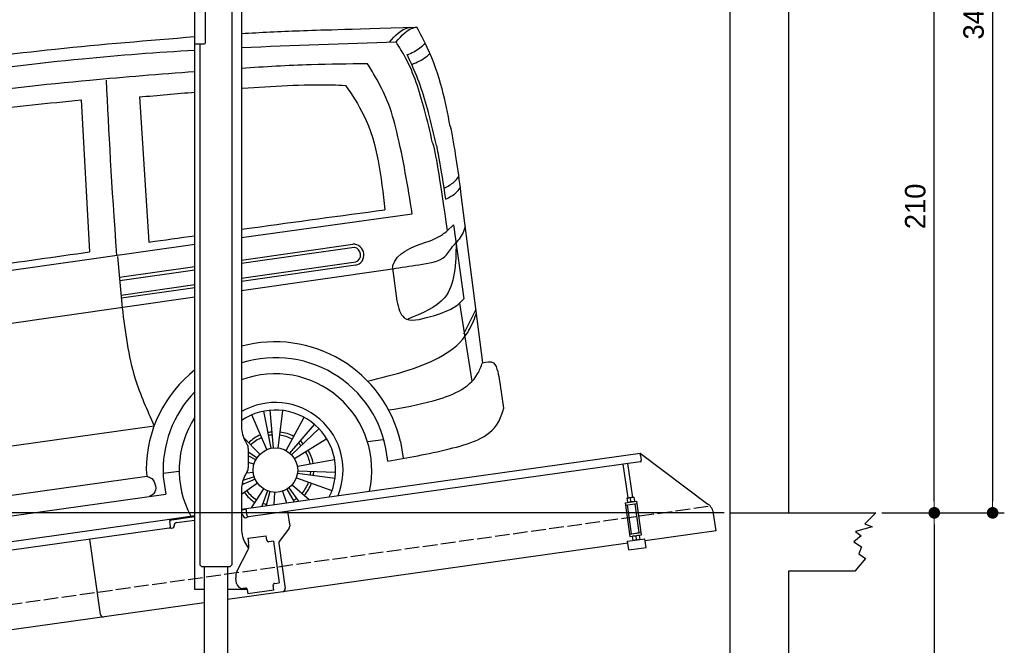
# Model space of a CAD drawing. Extents: x -311 to 6440, y -844 to 5774.
# Tile 7 of 8: x 3064 to 6440, y 1396 to 3540. Entities that reach past the tile are written whole.
import ezdxf

# ---------------------------------------------------------------- set-up
doc = ezdxf.new("R2010")
doc.units = 0
doc.header["$LTSCALE"] = 10
doc.header["$MEASUREMENT"] = 0
doc.linetypes.add('GEN3', pattern=[6.25, 5, -1.25])
doc.layers.get('0').update_dxf_attribs({"linetype": 'CONTINUOUS'})
doc.layers.get('DEFPOINTS').update_dxf_attribs({"linetype": 'CONTINUOUS'})
for name, color, linetype in [('3', 6, 'GEN3'), ('CAR', 1, 'CONTINUOUS'), ('SICHTBARE_KANTEN_DIN_', 7, 'CONTINUOUS')]:
    doc.layers.add(name, color=color, linetype=linetype)
doc.layers.add('AM_0', color=7, linetype='CONTINUOUS', lineweight=30)
doc.layers.add('AM_5', color=3, linetype='CONTINUOUS', lineweight=15)
doc.dimstyles.new('KLAUS_DXF', dxfattribs={"dimscale": 20, "dimtxt": 3.5, "dimasz": 2, "dimexe": 2, "dimexo": 1, "dimgap": 1.5, "dimtad": 1, "dimlfac": 0.1, "dimdsep": 46, "dimtxsty": 'STANDARD', "dimblk": 'DOT', "dimcen": 2, "dimclrd": 256, "dimclre": 256, "dimclrt": 2, "dimadec": 0, "dimazin": 0, "dimtfac": 1, "dimtmove": 2, "dimatfit": 3, "dimfxl": 1, "dimtolj": 1, "dimarcsym": 0})

# ---------------------------------------------------------------- blocks, each defined once
blk = doc.blocks.new('_DOT')
at = {"color": 0, "linetype": 'ByBlock'}
blk.add_line((-0.5, 0), (-1, 0), dxfattribs=at)
at = {"color": 0, "linetype": 'ByBlock', "const_width": 0.5}
blk.add_lwpolyline([(-0.25, 0, 1), (0.25, 0, 1)], format="xyb", close=True, dxfattribs=at)
blk = doc.blocks.new('*D8')
at = {"layer": 'AM_5', "lineweight": -2, "transparency": 16777216}
for p, q in [((5479.5, 1850), (-240.5, 1850)), ((-200.5, -260), (-200.5, 1810)), ((179.5, -300), (-240.5, -300))]:
    blk.add_line(p, q, dxfattribs=at)
at = {"layer": 'DEFPOINTS', "color": 0, "transparency": 16777216}
for p in [(-200.5, 1850), (5499.5, 1850), (199.5, -300)]:
    blk.add_point(p, dxfattribs=at)
at = {"layer": 'AM_5', "lineweight": -2, "transparency": 16777216, "xscale": 40, "yscale": 40, "zscale": 40}
for p, rotation in [((-200.5, 1850), 90), ((-200.5, -300), 270)]:
    blk.add_blockref('_DOT', p, dxfattribs=dict(at, rotation=rotation))
at = {"layer": 'AM_5', "color": 2, "transparency": 16777216, "insert": (-265.5, 775), "char_height": 70, "attachment_point": 5, "rotation": 90}
blk.add_mtext('\\A1;215', dxfattribs=at)
blk = doc.blocks.new('*D9')
at = {"layer": 'AM_5', "lineweight": -2, "transparency": 16777216}
for p, q in [((179.5, 2850), (-240.5, 2850)), ((-200.5, 1890), (-200.5, 2810)), ((5479.5, 1850), (-240.5, 1850))]:
    blk.add_line(p, q, dxfattribs=at)
at = {"layer": 'DEFPOINTS', "color": 0, "transparency": 16777216}
for p in [(-200.5, 2850), (199.5, 2850), (5499.5, 1850)]:
    blk.add_point(p, dxfattribs=at)
at = {"layer": 'AM_5', "lineweight": -2, "transparency": 16777216, "xscale": 40, "yscale": 40, "zscale": 40}
for p, rotation in [((-200.5, 2850), 90), ((-200.5, 1850), 270)]:
    blk.add_blockref('_DOT', p, dxfattribs=dict(at, rotation=rotation))
at = {"layer": 'AM_5', "color": 2, "transparency": 16777216, "insert": (-265.5, 2350), "char_height": 70, "attachment_point": 5, "rotation": 90}
blk.add_mtext('\\A1;100', dxfattribs=at)
blk = doc.blocks.new('*D10')
at = {"layer": 'AM_5', "lineweight": -2, "transparency": 16777216}
for p, q in [((5719.5, 3950), (6239.5, 3950)), ((6199.5, 1890), (6199.5, 3910)), ((6219.5, 1850), (6239.5, 1850))]:
    blk.add_line(p, q, dxfattribs=at)
at = {"layer": 'DEFPOINTS', "color": 0, "transparency": 16777216}
for p in [(5699.5, 3950), (6199.5, 3950), (6199.5, 1850)]:
    blk.add_point(p, dxfattribs=at)
at = {"layer": 'AM_5', "lineweight": -2, "transparency": 16777216, "xscale": 40, "yscale": 40, "zscale": 40}
for p, rotation in [((6199.5, 3950), 90), ((6199.5, 1850), 270)]:
    blk.add_blockref('_DOT', p, dxfattribs=dict(at, rotation=rotation))
at = {"layer": 'AM_5', "color": 2, "transparency": 16777216, "insert": (6134.5, 2900), "char_height": 70, "attachment_point": 5, "rotation": 90}
blk.add_mtext('\\A1;210', dxfattribs=at)
blk = doc.blocks.new('*D11')
at = {"layer": 'AM_5', "lineweight": -2, "transparency": 16777216}
for p, q in [((6219.5, 1850), (6239.5, 1850)), ((6199.5, 1810), (6199.5, -310)), ((5519.5, -350), (6239.5, -350))]:
    blk.add_line(p, q, dxfattribs=at)
at = {"layer": 'DEFPOINTS', "color": 0, "transparency": 16777216}
for p in [(6199.5, 1850), (5499.5, -350), (6199.5, -350)]:
    blk.add_point(p, dxfattribs=at)
at = {"layer": 'AM_5', "lineweight": -2, "transparency": 16777216, "xscale": 40, "yscale": 40, "zscale": 40}
for p, rotation in [((6199.5, 1850), 90), ((6199.5, -350), 270)]:
    blk.add_blockref('_DOT', p, dxfattribs=dict(at, rotation=rotation))
at = {"layer": 'AM_5', "color": 2, "transparency": 16777216, "insert": (6134.5, 750), "char_height": 70, "attachment_point": 5, "rotation": 90}
blk.add_mtext('\\A1;220', dxfattribs=at)
blk = doc.blocks.new('*D13')
at = {"layer": 'AM_5', "lineweight": -2, "transparency": 16777216}
for p, q in [((5519.5, 5250), (6439.5, 5250)), ((6399.5, 5210), (6399.5, 1890)), ((6019.5, 1850), (6439.5, 1850))]:
    blk.add_line(p, q, dxfattribs=at)
at = {"layer": 'DEFPOINTS', "color": 0, "transparency": 16777216}
for p in [(5499.5, 5250), (5999.5, 1850), (6399.5, 1850)]:
    blk.add_point(p, dxfattribs=at)
at = {"layer": 'AM_5', "lineweight": -2, "transparency": 16777216, "xscale": 40, "yscale": 40, "zscale": 40}
for p, rotation in [((6399.5, 5250), 90), ((6399.5, 1850), 270)]:
    blk.add_blockref('_DOT', p, dxfattribs=dict(at, rotation=rotation))
at = {"layer": 'AM_5', "color": 2, "transparency": 16777216, "insert": (6334.5, 3550), "char_height": 70, "attachment_point": 5, "rotation": 90}
blk.add_mtext('\\A1;340', dxfattribs=at)
blk = doc.blocks.new('Car Van')
at = {"layer": 'CAR'}
for p, q in [((23207.8, 5406.7), (23240.7, 4909.2)), ((23007.8, 5396.2), (23037.4, 4875.5)), ((24309.1, 5080.7), (24384.6, 4496)), ((23558.2, 4925.3), (24143.5, 5006)), ((24263.4, 4948.2), (24285.1, 4968.9)), ((24285.1, 4968.9), (24320.4, 4714.3)), ((21072.7, 4570.5), (23398.2, 4902.5)), ((23558.2, 4847.8), (23940, 4902.1)), ((23944.3, 4890.6), (23558.2, 4836.2)), ((23133.2, 4859.5), (23148.9, 4684.5)), ((23558.2, 4786), (23949.4, 4841.1)), ((23949.1, 4829.7), (23558.2, 4774.6)), ((23139.6, 4788.8), (23398.2, 4825.3)), ((23140.9, 4777.5), (23398.2, 4813.7)), ((23558.2, 4743.3), (24075.6, 4817.8)), ((24075.3, 4820.4), (24090, 4707.5)), ((23145.9, 4727.9), (23398.2, 4763.5)), ((23398.2, 4752.1), (23146.1, 4716.6)), ((23398.2, 4720.3), (21083.3, 4387.6)), ((24320.4, 4714.3), (24304.8, 4699.4)), ((24305, 4699.5), (24347.2, 4432.9)), ((24320.7, 4594.5), (24360.8, 4677)), ((23659.9, 4202.7), (23635.1, 4330.1)), ((23667.8, 4203.8), (23656.5, 4333.1)), ((23683.7, 4203.6), (23699.6, 4332.3)), ((23644.6, 4198.1), (23593.9, 4317.5)), ((23710.8, 4194.9), (23772.5, 4309)), ((21307.1, 4005.8), (23258.8, 4280)), ((23723.9, 4185.9), (23808.1, 4284.7)), ((23729.7, 4180.4), (23823.7, 4269.9)), ((23621, 4182.3), (23565, 4239.5)), ((23739.4, 4167.8), (23850, 4235.7)), ((23990.9, 4225.9), (24043.4, 4233.3)), ((24102.9, 4226.3), (24112.4, 4168.6)), ((23610.9, 4170), (23581.2, 4189.7)), ((23606.8, 4163.2), (23581.2, 4176.5)), ((23601, 4148.3), (23581.2, 4153.8)), ((23749.5, 4141.3), (23877.3, 4164.1)), ((23230.9, 4129.7), (23233.9, 4106.9)), ((23289.4, 4117.2), (23344.3, 4124.3)), ((23598.6, 4120.1), (23574.6, 4117.6)), ((23750.7, 4125.4), (23880.4, 4121.2)), ((21377.3, 3846.1), (23233.9, 4106.9)), ((23289.8, 4105.3), (23298.9, 4045.4)), ((23604.7, 4097), (23559.3, 4076.9)), ((23601.8, 4104.4), (23562.7, 4091.8)), ((23746.2, 4101.9), (23868.2, 4057.9)), ((23750, 4117.4), (23878.5, 4099.7)), ((23612.6, 4083.2), (23558.2, 4043.9)), ((23633.2, 4063.7), (23591.6, 3998.9)), ((23647.5, 4056.5), (23627.6, 4004)), ((23655.1, 4054.1), (23642.5, 4006.1)), ((23670.8, 4051.6), (23668.8, 4009.8)), ((23698.9, 4055.6), (23712.4, 4015.9)), ((23713.4, 4062.3), (23738.8, 4019.6)), ((23720, 4066.7), (23753.6, 4021.7)), ((23731.8, 4077.5), (23789.6, 4026.7)), ((21329.3, 3769.5), (23298.8, 4045.7))]:
    blk.add_line(p, q, dxfattribs=at)
blk.add_circle((23674.4, 4127.8), 76.3, dxfattribs=at)
for centre, radius, start, end in [((23941.2, 4865.5), 36.6, 282.4234, 91.9504), ((23940.1, 4865.3), 26, 291.3172, 79.4452), ((23672.7, 4125.7), 441.8, 13.1526, 105.0131), ((23674.7, 4127.6), 385.6, 4.5254, 107.5878), ((23672.7, 4125.7), 441.8, 128.4041, 179.4928), ((23674.4, 4127.8), 330.2, 347.4042, 110.6062), ((23674.7, 4127.6), 385.6, 135.817, 183.3106), ((23674.4, 4127.8), 231.7, 337.9146, 120.1013), ((23674.4, 4127.8), 206, 333.6849, 124.334), ((23674.4, 4127.8), 330.2, 146.7735, 208.5958), ((23674.4, 4127.8), 131.2, 95, 101), ((23674.4, 4127.8), 131.2, 61.5714, 83), ((23674.4, 4127.8), 131.2, 113, 134.4286), ((23674.4, 4127.8), 120.9, 113, 134.4286), ((23674.4, 4127.8), 120.9, 95, 101), ((23674.4, 4127.8), 120.9, 61.5714, 83), ((23674.4, 4127.8), 120.9, 43.5714, 49.5714), ((23674.4, 4127.8), 131.2, 43.5714, 49.5714), ((23674.4, 4127.8), 120.9, 10.1429, 31.5714), ((23674.4, 4127.8), 131.2, 10.1429, 31.5714), ((23674.4, 4127.8), 120.9, 352.1429, 358.1429), ((23674.4, 4127.8), 131.2, 352.1429, 358.1429), ((23674.4, 4127.8), 120.9, 200.2869, 203.8571), ((23674.4, 4127.8), 120.9, 318.7143, 340.1429), ((23674.4, 4127.8), 131.2, 215.8571, 237.2857), ((23674.4, 4127.8), 120.9, 215.8571, 237.2857), ((23674.4, 4127.8), 131.2, 318.7143, 340.1429), ((23674.4, 4127.8), 120.9, 300.7143, 306.7143), ((23674.4, 4127.8), 131.2, 305.7514, 306.7143), ((23674.4, 4127.8), 120.9, 249.2857, 255.2857)]:
    blk.add_arc(centre, radius, start, end, dxfattribs=at)
for points, knots in [([(23558.2, 5624), (23622.5, 5627.8), (23755.4, 5634.6), (23902.4, 5637.9), (24158.6, 5646.3)], [126.567679, 126.567679, 126.567679, 126.567679, 322.989321, 524.252921, 524.252921, 524.252921, 524.252921]), ([(24065, 5594.6), (24084.7, 5616.7), (24105.5, 5640), (24134.4, 5644.9), (24135.9, 5645.2)], [0, 0, 0, 0, 82.821664, 87.569284, 87.569284, 87.569284, 87.569284]), ([(24087.7, 5595.7), (24107.4, 5617.8), (24128.2, 5641.1), (24157.1, 5646), (24158.6, 5646.3)], [0, 0, 0, 0, 82.821664, 87.569284, 87.569284, 87.569284, 87.569284]), ([(24273.4, 5306.8), (24265.1, 5349.5), (24247.1, 5441.3), (24207.5, 5555.5), (24171.2, 5622.9), (24158.6, 5646.3)], [0, 0, 0, 0, 130.437116, 280.491384, 360.077177, 360.077177, 360.077177, 360.077177]), ([(21715.3, 5388.7), (21821.7, 5408.2), (22221.1, 5481.6), (22782.1, 5562.6), (23238.6, 5600.5), (23398.2, 5613.5)], [0, 0, 0, 0, 324.58113, 1218.156854, 1698.657892, 1698.657892, 1698.657892, 1698.657892]), ([(24213.2, 5249), (24204.3, 5287.1), (24188.1, 5356.8), (24159.1, 5454.9), (24126.8, 5533.5), (24099.1, 5577.6), (24087.7, 5595.7)], [0, 0, 0, 0, 117.133269, 214.777276, 306.729603, 370.835152, 370.835152, 370.835152, 370.835152]), ([(24126.6, 5550.6), (24141.5, 5557.6), (24164, 5568.7), (24182.4, 5585.5), (24188.8, 5591.3)], [4.61826, 4.61826, 4.61826, 4.61826, 53.543239, 79.274172, 79.274172, 79.274172, 79.274172]), ([(21770, 5352.1), (21876, 5370.8), (22288.4, 5443.9), (22830.8, 5527.3), (23269.5, 5559.7), (23398.2, 5567.2)], [0, 0, 0, 0, 323.034736, 1256.571869, 1643.446804, 1643.446804, 1643.446804, 1643.446804]), ([(24226.6, 5239.9), (24217.8, 5277.9), (24201.5, 5347.7), (24173.2, 5443.4), (24150.2, 5500), (24125.5, 5551.6)], [0, 0, 0, 0, 117.133269, 214.777276, 299.414803, 299.414803, 299.414803, 299.414803]), ([(24142.3, 5517.9), (24159.4, 5525.5), (24181.6, 5535.3), (24199.7, 5551.3), (24203.9, 5555)], [0, 0, 0, 0, 55.255532, 72.113055, 72.113055, 72.113055, 72.113055]), ([(23558.2, 5505.4), (23637.5, 5510.8), (23781.1, 5519.8), (23924.9, 5520.7), (23989.3, 5521.1)], [58.593241, 58.593241, 58.593241, 58.593241, 296.990423, 490.043419, 490.043419, 490.043419, 490.043419]), ([(24143.5, 5006), (24128.1, 5100), (24106.8, 5230.9), (24063.5, 5388.4), (24024.1, 5464.7), (23998.8, 5505.7), (23989.3, 5521.1)], [0, 0, 0, 0, 285.875803, 397.720054, 488.074442, 542.258477, 542.258477, 542.258477, 542.258477]), ([(21800.2, 5284), (21899.6, 5302.9), (22309.5, 5380.6), (22843.2, 5451.2), (23278.2, 5485), (23398.2, 5493.9)], [0, 0, 0, 0, 303.469527, 1251.67749, 1612.62651, 1612.62651, 1612.62651, 1612.62651]), ([(23558.2, 5436), (23559.3, 5436.1), (23662.9, 5443.9), (23781.8, 5451.6), (23899.6, 5447), (23914.7, 5446.4)], [351.625543, 351.625543, 351.625543, 351.625543, 354.715425, 663.112571, 708.364163, 708.364163, 708.364163, 708.364163]), ([(23914.7, 5446.4), (23936.9, 5413.2), (24021.1, 5286.9), (24037.1, 5133.1), (24048.9, 5019.8)], [0, 0, 0, 0, 118.944476, 451.880379, 451.880379, 451.880379, 451.880379]), ([(22217, 5288), (22369.3, 5314.3), (22631.7, 5359.5), (22896.7, 5385.3), (23007.8, 5396.2)], [0, 0, 0, 0, 463.343065, 798.418315, 798.418315, 798.418315, 798.418315]), ([(24253.1, 5094.1), (24265.4, 5100.4), (24284, 5110.6), (24297.4, 5127), (24302.2, 5132.8)], [6.830989, 6.830989, 6.830989, 6.830989, 47.594512, 69.869885, 69.869885, 69.869885, 69.869885]), ([(24258.9, 5056.6), (24271.3, 5062.8), (24289.8, 5072.8), (24303, 5089.1), (24307.6, 5094.8)], [6.60739, 6.60739, 6.60739, 6.60739, 47.308966, 69.134079, 69.134079, 69.134079, 69.134079]), ([(23558.2, 4953.3), (23569.9, 4954.9), (23733.4, 4977.4), (23896.9, 4999.4), (24048.9, 5019.8)], [320.625992, 320.625992, 320.625992, 320.625992, 355.842082, 815.727995, 815.727995, 815.727995, 815.727995]), ([(24189.8, 4908.7), (24210.3, 4915.3), (24236.6, 4926.8), (24257.8, 4943.2), (24263.4, 4948.2)], [120.92462, 120.92462, 120.92462, 120.92462, 186.01384, 208.055842, 208.055842, 208.055842, 208.055842]), ([(24324.9, 4961), (24324.3, 4958.9), (24318, 4939.6), (24307.2, 4922.6), (24295.1, 4909.1)], [0, 0, 0, 0, 6.616922, 60.689334, 60.689334, 60.689334, 60.689334]), ([(24075.3, 4820.4), (24075.9, 4823.3), (24086, 4871.5), (24139.5, 4890.7), (24189.8, 4908.7)], [0, 0, 0, 0, 8.675218, 146.672245, 146.672245, 146.672245, 146.672245]), ([(24075.6, 4817.8), (24105.2, 4822.6), (24165.2, 4832.4), (24251.8, 4842.4), (24278, 4890.7), (24291.8, 4905.6), (24295.1, 4909.1)], [0, 0, 0, 0, 91.780832, 186.856498, 233.690994, 248.112913, 248.112913, 248.112913, 248.112913]), ([(24293.8, 4906), (24292.4, 4834.9), (24289.8, 4709.8), (24176.7, 4665), (24127.8, 4645.6)], [0, 0, 0, 0, 191.487605, 337.183462, 337.183462, 337.183462, 337.183462]), ([(22248.2, 4764.6), (22393.1, 4784.9), (22656.1, 4821.9), (22919.2, 4858.9), (23037.4, 4875.5)], [0, 0, 0, 0, 438.805988, 796.934649, 796.934649, 796.934649, 796.934649]), ([(24090, 4707.5), (24096, 4684.3), (24110.5, 4627.7), (24170.3, 4644.3), (24205.7, 4654.1)], [0, 0, 0, 0, 62.7295, 153.034343, 153.034343, 153.034343, 153.034343]), ([(24205.7, 4654.1), (24233.6, 4661.3), (24266.9, 4674), (24296.7, 4691.8), (24304.8, 4699.4)], [99.88745, 99.88745, 99.88745, 99.88745, 186.01384, 208.055842, 208.055842, 208.055842, 208.055842]), ([(23148.9, 4684.5), (23159.1, 4602), (23176.5, 4461.6), (23234.7, 4333.1), (23258.8, 4280)], [0, 0, 0, 0, 247.415276, 421.193245, 421.193245, 421.193245, 421.193245]), ([(23990.4, 4432.7), (24037.5, 4444.3), (24160.3, 4474.5), (24316.1, 4544.3), (24354.2, 4641), (24362.8, 4663)], [0, 0, 0, 0, 147.745638, 385.655746, 455.431225, 455.431225, 455.431225, 455.431225]), ([(24062.1, 4334.1), (24112.2, 4342.5), (24219.5, 4360.4), (24353.5, 4412.8), (24379, 4482.7), (24383.9, 4495.9)], [0, 0, 0, 0, 155.916097, 334.236733, 375.847406, 375.847406, 375.847406, 375.847406]), ([(24383.9, 4495.9), (24398.1, 4498.8), (24425.1, 4504.2), (24437.3, 4464.1), (24446.1, 4413.1), (24452, 4369.9), (24456.4, 4338.1)], [0, 0, 0, 0, 37.497445, 71.058399, 104.892854, 199.946291, 199.946291, 199.946291, 199.946291]), ([(24059.1, 4158), (24127.2, 4170.2), (24255.8, 4193.4), (24426.9, 4243.1), (24451.3, 4321.8), (24456.4, 4338.1)], [0, 0, 0, 0, 215.148773, 406.414782, 456.433015, 456.433015, 456.433015, 456.433015]), ([(23233.9, 4106.9), (23239.7, 4104.9), (23261.9, 4096.9), (23270.5, 4049.9), (23247.5, 4040.5), (23241.2, 4037.9)], [0, 0, 0, 0, 18.368574, 69.941809, 89.171871, 89.171871, 89.171871, 89.171871])]:
    blk.add_open_spline(points, degree=3, knots=knots, dxfattribs=at)
for points in [[(23558.2, 5575.8), (23734.6, 5584.2), (23911.1, 5590), (24087.7, 5595.7)], [(23094.1, 5464.2), (23101.7, 5285.9), (23112.1, 5112.4), (23129.6, 4864.3)], [(23207.8, 5406.7), (23271.3, 5412.3), (23334.7, 5417.9), (23398.2, 5423.2)], [(24273.4, 5306.8), (24288.8, 5235.6), (24298.9, 5158.2), (24309.1, 5080.7)], [(24213.2, 5249), (24227.8, 5199.2), (24237.3, 5113.3), (24263.6, 4948.4)], [(24226.6, 5239.9), (24226.6, 5239.9), (24240.4, 5168.2), (24257.5, 5056.4)], [(23240.7, 4909.2), (23293.2, 4916.5), (23345.7, 4923.9), (23398.2, 4931.2)]]:
    blk.add_open_spline(points, degree=3, dxfattribs=at)

msp = doc.modelspace()

# ---------------------------------------------------------------- linework, layer by layer
for p, q in [((5699.503, 5450.005), (5699.503, 1850.005)), ((3664.715, 3457.64), (3664.715, 3837.64)), ((3700.715, 3460.64), (3700.715, 3717.64)), ((3824.715, 3702.64), (3824.715, 2144.272)), ((3791.699, 3677.911), (3791.812, 1671.652)), ((3664.715, 1587.64), (3664.715, 3457.64)), ((3664.715, 3457.64), (3697.715, 3457.64)), ((3681.711, 3457.64), (3681.812, 1671.629)), ((3838.112, 2094.272), (3844.366, 2083.441)), ((3847.715, 2070.941), (3847.715, 2004.338)), ((3824.715, 1862.792), (5191.605, 2054.896)), ((5192.718, 2046.974), (5191.605, 2054.896)), ((5191.605, 2054.896), (5423.542, 1880.119)), ((5192.718, 2046.974), (5195.084, 2030.139)), ((3844.366, 1991.838), (3838.112, 1981.008)), ((5190.829, 2024.492), (3849.015, 1835.912)), ((5149.635, 1900.856), (5133.393, 2016.42)), ((5165.479, 1903.082), (5149.237, 2018.647)), ((3824.715, 1931.008), (3824.715, 1794.697)), ((5146.416, 1900.403), (5145.734, 1899.87)), ((5145.734, 1899.87), (5147.673, 1886.072)), ((5168.697, 1903.535), (5146.416, 1900.403)), ((5159.407, 1888.803), (5157.766, 1900.479)), ((5168.697, 1903.535), (5169.5, 1903.21)), ((5169.5, 1903.21), (5171.439, 1889.412)), ((3840.446, 1860.963), (3824.715, 1858.753)), ((3843.368, 1840.168), (3839.889, 1864.925)), ((5139.811, 1884.53), (5179.422, 1890.096)), ((5139.811, 1884.53), (5156.094, 1768.668)), ((5140.925, 1876.607), (5180.535, 1882.174)), ((5161.328, 1778.492), (5147.411, 1877.519)), ((5148.476, 1885.747), (5147.673, 1886.072)), ((5170.757, 1888.879), (5171.439, 1889.412)), ((5187.966, 1782.236), (5174.049, 1881.263)), ((5195.705, 1774.235), (5179.422, 1890.096)), ((959.991, 1460.181), (3577.468, 1828.044)), ((3577.468, 1828.044), (3664.715, 1840.305)), ((3577.468, 1828.044), (3578.581, 1820.121)), ((3664.715, 1836.266), (3578.025, 1824.083)), ((3601.836, 1816.321), (3664.715, 1825.158)), ((3830.99, 1838.428), (3831.129, 1837.438)), ((3836.776, 1833.182), (3841.728, 1833.878)), ((3982.702, 1854.701), (3989.78, 1804.338)), ((5451.216, 1788.433), (5442.964, 1847.146)), ((5999.51, 1850.005), (5961.803, 1812.157)), ((3576.692, 1797.64), (959.991, 1429.886)), ((3580.947, 1803.287), (3578.581, 1820.121)), ((3584.258, 1797.693), (3589.209, 1798.389)), ((3593.465, 1804.036), (3593.326, 1805.027)), ((3987.863, 1796.928), (3954.55, 1752.719)), ((5986.079, 1802.168), (5929.673, 1785.756)), ((5961.803, 1812.157), (5986.079, 1802.168)), ((3340.553, 1501.897), (3304.368, 1759.367)), ((3340.553, 1501.897), (3304.368, 1759.367)), ((3846.658, 1762.873), (3909.044, 1771.641)), ((3846.658, 1762.873), (3848.884, 1747.029)), ((3911.271, 1755.797), (3909.044, 1771.641)), ((3911.271, 1755.797), (3911.41, 1754.807)), ((5148.251, 1752.62), (5207.668, 1760.971)), ((5154.981, 1776.59), (5194.592, 1782.157)), ((5156.094, 1768.668), (5195.705, 1774.235)), ((5161.328, 1778.492), (5187.966, 1782.236)), ((5164.759, 1769.886), (5164.077, 1769.353)), ((5164.077, 1769.353), (5166.016, 1755.554)), ((5166.819, 1755.23), (5166.016, 1755.554)), ((5166.864, 1778.26), (5166.725, 1779.251)), ((5176.109, 1769.961), (5177.75, 1758.286)), ((5182.709, 1780.487), (5182.569, 1781.477)), ((5187.04, 1773.017), (5187.843, 1772.693)), ((5187.843, 1772.693), (5189.782, 1758.895)), ((5189.1, 1758.361), (5189.782, 1758.895)), ((5211.843, 1731.263), (5207.668, 1760.971)), ((5451.216, 1788.433), (5208.6, 1754.336)), ((5948.951, 1770.772), (5923.961, 1750.079)), ((5929.673, 1785.756), (5948.951, 1770.772)), ((3808.53, 1648.529), (3846, 1722.069)), ((3838.112, 1744.697), (3848.154, 1727.305)), ((3849.474, 1742.83), (3848.884, 1747.029)), ((3917.058, 1750.551), (3918.048, 1750.69)), ((3933.892, 1752.917), (3918.048, 1750.69)), ((3933.892, 1752.917), (3953.933, 1610.319)), ((3952.633, 1745.309), (3974.325, 1590.968)), ((5149.184, 1745.986), (3965.814, 1579.674)), ((5152.427, 1722.912), (5148.251, 1752.62)), ((5152.427, 1722.912), (5211.843, 1731.263)), ((5923.961, 1750.079), (5950.379, 1732.954)), ((5950.379, 1732.954), (5940.383, 1709.407)), ((5963.231, 1692.995), (5926.817, 1650.005)), ((5940.383, 1709.407), (5963.231, 1692.995)), ((3688.804, 1664.638), (3681.803, 1671.637)), ((3784.804, 1664.643), (3688.804, 1664.638)), ((3696.812, 1664.638), (3696.92, -251.394)), ((3776.812, 1664.643), (3776.916, -251.326)), ((3784.804, 1664.643), (3791.812, 1671.652)), ((3807.839, 1607.963), (3805.056, 1627.769)), ((5699.503, 1650.005), (5699.503, -599.995)), ((5926.817, 1650.005), (5699.503, 1650.005)), ((3696.808, 1587.64), (3664.715, 1587.64)), ((3844.02, 1587.64), (3776.808, 1587.64)), ((3838.35, 1592.055), (3830.428, 1590.941)), ((3843.997, 1587.799), (3846.085, 1572.945)), ((3932.843, 1602.305), (3932.982, 1601.315)), ((3935.209, 1585.471), (3932.982, 1601.315)), ((3938.089, 1608.092), (3937.099, 1607.953)), ((3938.089, 1608.092), (3953.933, 1610.319)), ((3965.814, 1579.674), (3776.81, 1553.111)), ((3935.209, 1585.471), (3846.085, 1572.945)), ((3696.811, 1541.868), (959.991, 1157.233))]:
    msp.add_line(p, q)
msp.add_polyline3d([(3843.994, 1587.803, 0), (3843.994, 1587.803, 0), (3843.994, 1587.813, 0), (3843.994, 1587.823, 0), (3843.994, 1587.833, 0), (3843.994, 1587.833, 0), (3843.994, 1587.843, 0), (3843.994, 1587.853, 0), (3843.984, 1587.863, 0), (3843.984, 1587.863, 0), (3843.984, 1587.873, 0), (3843.984, 1587.883, 0), (3843.984, 1587.893, 0), (3843.984, 1587.903, 0), (3843.984, 1587.903, 0), (3843.984, 1587.913, 0), (3843.974, 1587.923, 0), (3843.974, 1587.933, 0), (3843.974, 1587.933, 0), (3843.974, 1587.943, 0), (3843.974, 1587.953, 0), (3843.974, 1587.963, 0), (3843.974, 1587.963, 0), (3843.974, 1587.973, 0), (3843.964, 1587.983, 0), (3843.964, 1587.993, 0), (3843.964, 1588.003, 0), (3843.964, 1588.003, 0), (3843.964, 1588.013, 0), (3843.964, 1588.023, 0), (3843.964, 1588.033, 0), (3843.954, 1588.033, 0), (3843.954, 1588.043, 0), (3843.954, 1588.053, 0), (3843.954, 1588.063, 0), (3843.954, 1588.063, 0), (3843.954, 1588.073, 0), (3843.944, 1588.083, 0), (3843.944, 1588.093, 0), (3843.944, 1588.103, 0), (3843.944, 1588.103, 0), (3843.944, 1588.113, 0), (3843.944, 1588.123, 0), (3843.944, 1588.133, 0), (3843.934, 1588.133, 0), (3843.934, 1588.143, 0), (3843.934, 1588.153, 0), (3843.934, 1588.163, 0), (3843.934, 1588.163, 0), (3843.934, 1588.173, 0), (3843.924, 1588.183, 0), (3843.924, 1588.193, 0), (3843.924, 1588.203, 0), (3843.924, 1588.203, 0), (3843.924, 1588.213, 0), (3843.924, 1588.223, 0), (3843.914, 1588.233, 0), (3843.914, 1588.233, 0), (3843.914, 1588.243, 0), (3843.914, 1588.253, 0), (3843.914, 1588.263, 0), (3843.904, 1588.273, 0), (3843.904, 1588.273, 0), (3843.904, 1588.283, 0), (3843.904, 1588.293, 0), (3843.904, 1588.303, 0), (3843.894, 1588.303, 0), (3843.894, 1588.313, 0), (3843.894, 1588.323, 0), (3843.894, 1588.333, 0), (3843.894, 1588.333, 0), (3843.894, 1588.343, 0), (3843.884, 1588.353, 0), (3843.884, 1588.363, 0), (3843.884, 1588.373, 0), (3843.884, 1588.373, 0), (3843.884, 1588.383, 0), (3843.874, 1588.393, 0), (3843.874, 1588.403, 0), (3843.874, 1588.403, 0), (3843.874, 1588.413, 0), (3843.864, 1588.423, 0), (3843.864, 1588.433, 0), (3843.864, 1588.433, 0), (3843.864, 1588.443, 0), (3843.864, 1588.453, 0), (3843.854, 1588.463, 0), (3843.854, 1588.473, 0), (3843.854, 1588.473, 0), (3843.854, 1588.483, 0), (3843.854, 1588.493, 0), (3843.844, 1588.503, 0), (3843.844, 1588.503, 0), (3843.844, 1588.513, 0), (3843.844, 1588.523, 0), (3843.834, 1588.533, 0), (3843.834, 1588.533, 0), (3843.834, 1588.543, 0), (3843.834, 1588.553, 0), (3843.824, 1588.563, 0), (3843.824, 1588.573, 0), (3843.824, 1588.573, 0), (3843.824, 1588.583, 0), (3843.824, 1588.593, 0), (3843.814, 1588.603, 0), (3843.814, 1588.603, 0), (3843.814, 1588.613, 0), (3843.814, 1588.623, 0), (3843.804, 1588.633, 0), (3843.804, 1588.633, 0), (3843.804, 1588.643, 0), (3843.804, 1588.653, 0), (3843.794, 1588.663, 0), (3843.794, 1588.673, 0), (3843.794, 1588.673, 0), (3843.794, 1588.683, 0), (3843.784, 1588.693, 0), (3843.784, 1588.703, 0), (3843.784, 1588.703, 0), (3843.784, 1588.713, 0), (3843.774, 1588.723, 0), (3843.774, 1588.733, 0), (3843.774, 1588.733, 0), (3843.764, 1588.743, 0), (3843.764, 1588.753, 0), (3843.764, 1588.763, 0), (3843.764, 1588.763, 0), (3843.754, 1588.773, 0)])
for centre, radius, start, end in [((3697.715, 3460.64), 3, 270, 0), ((3924.715, 2144.272), 100, 180, 210), ((3822.715, 2070.941), 25, 0, 30), ((5190.133, 2029.443), 5, 278, 8), ((3822.715, 2004.338), 25, 330, 0), ((3924.715, 1931.008), 100, 150, 180), ((5154.093, 1883.508), 17.367, 77.77582, 118.212327), ((5165.983, 1885.146), 17.396, 77.82749, 118.186832), ((5163.081, 1905.803), 17.392, 257.805999, 298.168278), ((5151.202, 1904.049), 17.313, 257.73743, 298.290578), ((5393.451, 1840.187), 50, 8, 53), ((3821.087, 1837.036), 10, 8, 68.728945), ((3836.08, 1838.134), 5, 188, 278), ((3841.032, 1838.83), 5, 278, 334.763283), ((3848.32, 1840.864), 5, 188, 278), ((3575.996, 1802.591), 5, 278, 8), ((3583.562, 1802.645), 5, 221.236717, 278), ((3588.513, 1803.34), 5, 278, 8), ((3603.228, 1806.418), 10, 98, 188), ((3924.715, 1794.697), 100, 180, 210), ((3979.877, 1802.946), 10, 323, 8), ((5172.436, 1752.99), 17.367, 77.77582, 118.212327), ((5169.545, 1773.531), 17.313, 257.73743, 298.290578), ((5184.326, 1754.629), 17.396, 77.82749, 118.186832), ((5181.424, 1775.286), 17.392, 257.805999, 298.168278), ((3814.815, 1737.959), 35, 333, 8), ((3916.362, 1755.503), 5, 188, 278), ((3962.536, 1746.701), 10, 143, 188), ((3841.831, 1974.245), 320.958, 254.679341, 254.686099), ((3839.715, 1632.64), 35, 153, 188), ((3827.644, 1610.747), 20, 188, 278), ((3839.046, 1587.103), 5, 19.536959, 98), ((3937.794, 1603.001), 5, 98, 188), ((3964.422, 1589.576), 10, 278, 8), ((3350.456, 1503.289), 10, 188, 278), ((3350.456, 1503.289), 10, 188, 278)]:
    msp.add_arc(centre, radius, start, end)
at = {"layer": '3'}
msp.add_line((423.4, 1169.675), (5430.808, 1873.42), dxfattribs=at)
at = {"layer": 'SICHTBARE_KANTEN_DIN_'}
for p, q in [((5499.51, -349.995), (5499.51, 5250.005)), ((5499.51, 1850.005), (5999.51, 1850.005))]:
    msp.add_line(p, q, dxfattribs=at)

# ---------------------------------------------------------------- block references
at = {"layer": 'AM_0'}
msp.add_blockref('Car Van', (-19733.518, -2131.485), dxfattribs=at)

# ---------------------------------------------------------------- dimensions: what is measured, and where the dimension line sits
at = {"layer": 'AM_5'}
dim = msp.add_linear_dim(base=(6399.51, 1850.005), p1=(5499.51, 5250.005), p2=(5999.51, 1850.005), angle=90, dimstyle='KLAUS_DXF', dxfattribs=at)
dim.commit()
dim.dimension.update_dxf_attribs({"geometry": '*D13', "text_midpoint": (6334.51, 3550.005)})
for base, p1, p2, override, picture, middle in [((6199.51, 3950.005), (6199.51, 1850.005), (5699.503, 3950.005), {"dimtzin": 7}, '*D10', (6134.51, 2900.005)), ((-200.481, 2850.005), (5499.51, 1850.005), (199.51, 2850.005), {"dimpost": '', "dimtol": 0, "dimlim": 0, "dimtp": 0, "dimtm": 0, "dimtfac": 1, "dimtdec": 2, "dimtolj": 1, "dimtzin": 7}, '*D9', (-265.481, 2350.005)), ((-200.481, 1850.005), (199.51, -299.995), (5499.51, 1850.005), {"dimtol": 0, "dimlim": 0, "dimtp": 0, "dimtm": 0, "dimtfac": 1, "dimtdec": 2, "dimtolj": 1, "dimtzin": 7}, '*D8', (-265.481, 775.005)), ((6199.51, -349.995), (6199.51, 1850.005), (5499.51, -349.995), {"dimtzin": 7}, '*D11', (6134.51, 750.005))]:
    dim = msp.add_linear_dim(base=base, p1=p1, p2=p2, angle=90, dimstyle='KLAUS_DXF', override=override, dxfattribs=at)
    dim.commit()
    dim.dimension.update_dxf_attribs({"geometry": picture, "text_midpoint": middle})

doc.saveas('drawing.dxf')
